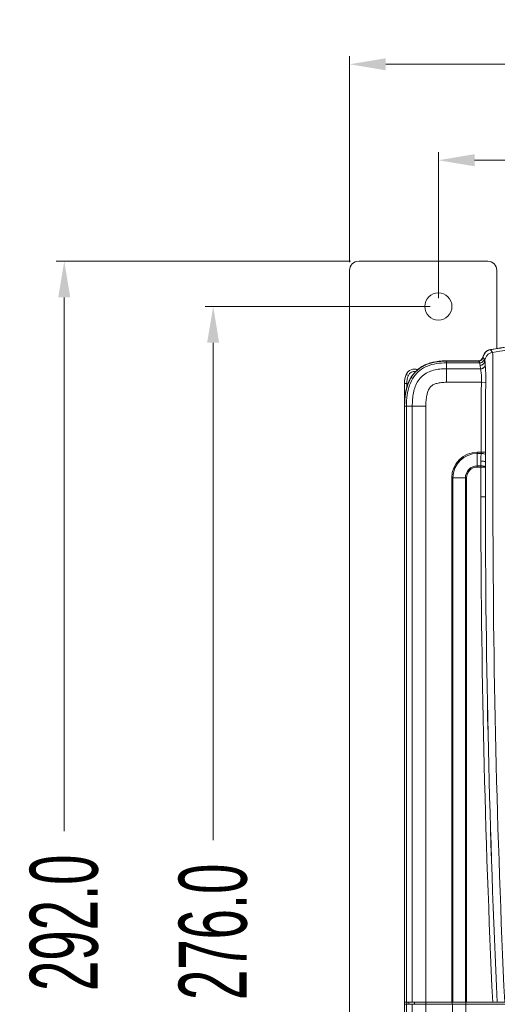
# Model space of a CAD drawing. Header units: millimetres. Extents: x -473 to 23648, y -382 to 1866.
# Tile 115 of 256: x 3590 to 3695, y 84 to 301. Entities that reach past the tile are written whole.
import ezdxf

# ---------------------------------------------------------------- set-up
doc = ezdxf.new("R2010")
doc.units = ezdxf.units.MM
doc.header["$LTSCALE"] = 80
doc.header["$PDMODE"] = 3
doc.header["$PDSIZE"] = 0.3
doc.layers.get('0').update_dxf_attribs({"linetype": 'CONTINUOUS'})
doc.layers.get('DEFPOINTS').update_dxf_attribs({"linetype": 'CONTINUOUS'})
doc.layers.add('03_ALL_AXES', color=7, linetype='CONTINUOUS')
doc.layers.add('09_ALL_ROUNDS', color=7, linetype='CONTINUOUS')
doc.styles.get("Standard").update_dxf_attribs({"font": 'technic_.ttf', "width": 0.7})
doc.dimstyles.get("Standard").update_dxf_attribs({"dimtxt": 3, "dimasz": 3, "dimexe": 0.18, "dimexo": 0.0625, "dimgap": 0.09, "dimtad": 1, "dimdsep": 46, "dimtxsty": 'STANDARD', "dimcen": 0.09, "dimadec": 0, "dimazin": 0, "dimtol": 1, "dimtp": 0.01, "dimtm": 0.01, "dimtfac": 1, "dimtofl": 0, "dimtmove": 0, "dimatfit": 3, "dimfxl": 1, "dimtolj": 1, "dimarcsym": 0})

# ---------------------------------------------------------------- blocks, each defined once
blk = doc.blocks.new('*D26')
at = {"color": 0, "lineweight": 0, "transparency": 16777216}
for p, q in [((3680.64, 238.02), (3630.91, 238.02)), ((3632.71, 230.02), (3632.71, 120.23)), ((3632.71, -29.98), (3632.71, 79.8)), ((3680.64, -37.98), (3630.91, -37.98))]:
    blk.add_line(p, q, dxfattribs=at)
for points in [[(3634.04, 230.02), (3631.37, 230.02), (3632.71, 238.02)], [(3631.37, -29.98), (3634.04, -29.98), (3632.71, -37.98)]]:
    blk.add_solid(points, dxfattribs=at)
at = {"layer": 'DEFPOINTS', "color": 0, "lineweight": 0, "transparency": 16777216}
for p in [(3682.44, 238.02), (3632.71, -37.98), (3682.44, -37.98)]:
    blk.add_point(p, dxfattribs=at)
at = {"color": 0, "lineweight": 0, "transparency": 16777216, "insert": (3632.71, 100.02), "char_height": 15, "attachment_point": 5, "rotation": 90}
blk.add_mtext('\\A1;276.0', dxfattribs=at)
blk = doc.blocks.new('*D27')
at = {"color": 0, "lineweight": 0, "transparency": 16777216}
for p, q in [((3663.04, 248.02), (3598.02, 248.02)), ((3599.82, 240.02), (3599.82, 122.23)), ((3599.82, -35.98), (3599.82, 81.8)), ((3663.04, -43.98), (3598.02, -43.98))]:
    blk.add_line(p, q, dxfattribs=at)
for points in [[(3601.15, 240.02), (3598.48, 240.02), (3599.82, 248.02)], [(3598.48, -35.98), (3601.15, -35.98), (3599.82, -43.98)]]:
    blk.add_solid(points, dxfattribs=at)
at = {"layer": 'DEFPOINTS', "color": 0, "lineweight": 0, "transparency": 16777216}
for p in [(3664.84, 248.02), (3599.82, -43.98), (3664.84, -43.98)]:
    blk.add_point(p, dxfattribs=at)
at = {"color": 0, "lineweight": 0, "transparency": 16777216, "insert": (3599.82, 102.02), "char_height": 15, "attachment_point": 5, "rotation": 90}
blk.add_mtext('\\A1;292.0', dxfattribs=at)
blk = doc.blocks.new('*D30')
at = {"color": 0, "lineweight": 0, "transparency": 16777216}
for p, q in [((3682.44, 239.82), (3682.44, 272.1)), ((3813.44, 239.82), (3813.44, 272.1)), ((3690.44, 270.3), (3731.23, 270.3)), ((3805.44, 270.3), (3764.66, 270.3))]:
    blk.add_line(p, q, dxfattribs=at)
for points in [[(3690.44, 271.63), (3690.44, 268.97), (3682.44, 270.3)], [(3805.44, 268.97), (3805.44, 271.63), (3813.44, 270.3)]]:
    blk.add_solid(points, dxfattribs=at)
at = {"layer": 'DEFPOINTS', "color": 0, "lineweight": 0, "transparency": 16777216}
for p in [(3813.44, 270.3), (3682.44, 238.02), (3813.44, 238.02)]:
    blk.add_point(p, dxfattribs=at)
at = {"color": 0, "lineweight": 0, "transparency": 16777216, "insert": (3747.94, 270.3), "char_height": 15, "attachment_point": 5}
blk.add_mtext('\\A1;131.0', dxfattribs=at)
blk = doc.blocks.new('*D31')
at = {"color": 0, "lineweight": 0, "transparency": 16777216}
for p, q in [((3662.84, 247.82), (3662.84, 293.27)), ((3670.84, 291.47), (3729.48, 291.47)), ((3825.04, 291.47), (3766.41, 291.47)), ((3833.04, 247.82), (3833.04, 293.27))]:
    blk.add_line(p, q, dxfattribs=at)
for points in [[(3670.84, 292.8), (3670.84, 290.14), (3662.84, 291.47)], [(3825.04, 290.14), (3825.04, 292.8), (3833.04, 291.47)]]:
    blk.add_solid(points, dxfattribs=at)
at = {"layer": 'DEFPOINTS', "color": 0, "lineweight": 0, "transparency": 16777216}
for p in [(3833.04, 291.47), (3662.84, 246.02), (3833.04, 246.02)]:
    blk.add_point(p, dxfattribs=at)
at = {"color": 0, "lineweight": 0, "transparency": 16777216, "insert": (3747.94, 291.47), "char_height": 15, "attachment_point": 5}
blk.add_mtext('\\A1;170.2', dxfattribs=at)

msp = doc.modelspace()

# ---------------------------------------------------------------- linework, layer by layer
at = {"linetype": 'Continuous', "lineweight": 0}
for p, q in [((3693.956, 228.479), (3694.101, 228.286)), ((3694.101, 228.286), (3694.247, 228.092)), ((3691.279, 226.02), (3684.243, 226.02)), ((3692.301, 226.813), (3692.431, 226.623)), ((3692.431, 226.623), (3692.561, 226.432)), ((3692.644, 226.015), (3692.78, 225.273)), ((3692.644, 226.015), (3692.711, 225.925)), ((3694.247, 228.092), (3694.392, 227.899)), ((3684.243, 225.573), (3684.241, 224.277)), ((3691.78, 224.277), (3684.241, 224.277)), ((3684.243, 225.573), (3684.243, 225.967)), ((3684.243, 225.967), (3691.314, 225.967)), ((3684.243, 225.573), (3691.571, 225.573)), ((3684.243, 221.291), (3684.243, 224.277)), ((3691.314, 225.967), (3691.442, 225.77)), ((3691.442, 225.77), (3691.57, 225.573)), ((3691.644, 225.02), (3691.78, 224.277)), ((3675.818, 222.818), (3675.359, 223.018)), ((3674.943, 221.02), (3674.943, -24.982)), ((3675.443, 221.02), (3674.943, 221.02)), ((3675.443, 221.02), (3675.443, 220.072)), ((3691.972, 221.291), (3684.243, 221.291)), ((3691.972, 221.291), (3692.924, 221.242)), ((3674.995, 216.02), (3674.995, 84.52)), ((3675.389, 216.02), (3674.995, 216.02)), ((3675.389, 216.02), (3675.389, 84.52)), ((3675.389, 216.02), (3676.685, 216.02)), ((3676.685, 216.02), (3676.685, 84.52)), ((3679.672, 216.02), (3676.685, 216.02)), ((3679.672, -23.26), (3679.672, 216.02)), ((3691.889, 216.02), (3691.889, 205.851)), ((3692.871, 216.02), (3692.871, 205.851)), ((3694.492, 216.02), (3694.492, 196.02)), ((3691.043, 205.851), (3691.889, 205.851)), ((3691.043, 202.589), (3691.043, 205.851)), ((3691.043, 205.593), (3691.877, 205.593)), ((3691.889, 205.851), (3692.871, 205.851)), ((3691.83, 202.846), (3691.043, 202.846)), ((3692.83, 202.589), (3691.043, 202.589)), ((3691.835, 203.898), (3691.83, 202.846)), ((3691.83, 202.846), (3691.83, 196.02)), ((3692.835, 203.64), (3692.83, 202.589)), ((3692.83, 202.589), (3692.83, 196.02)), ((3692.835, 203.64), (3692.835, 196.02)), ((3685.412, 84.52), (3685.411, 200.22)), ((3685.411, 200.22), (3688.674, 200.22)), ((3685.669, 84.52), (3685.669, 200.22)), ((3688.416, 200.22), (3688.416, 84.52)), ((3688.674, 200.22), (3688.674, 84.52)), ((3691.83, 196.02), (3692.83, 196.02)), ((3692.83, 196.02), (3692.835, 196.02)), ((3674.995, 84.52), (3820.89, 84.52)), ((3674.995, 84.02), (3674.995, 4.02)), ((3674.995, 84.02), (3820.89, 84.02)), ((3675.389, 84.02), (3675.389, -24.556)), ((3675.443, 84.02), (3675.443, 84.52)), ((3675.486, 84.02), (3675.486, 84.52)), ((3675.495, 84.52), (3675.495, 84.02)), ((3675.889, 84.02), (3675.889, 84.52)), ((3676.685, 84.02), (3676.685, -23.26)), ((3677.183, 84.02), (3677.183, 84.52)), ((3685.477, 84.02), (3685.477, 84.52)), ((3685.543, 84.02), (3685.543, -4.135)), ((3688.477, 84.02), (3688.477, 84.52)), ((3688.543, 84.02), (3688.543, -4.135))]:
    msp.add_line(p, q, dxfattribs=at)
for centre, radius, start, end in [((3747.963, -104.157), 336.349, 90.00349, 99.16463), ((3694.277, 226.506), 1.999, 111.18709, 159.20019), ((3694.242, 226.552), 1.999, 117.26386, 153.23989), ((3694.243, 226.55), 2.001, 99.2559, 117.25179), ((3694.278, 226.502), 2.004, 99.25469, 111.17448), ((3691.279, 227.02), 1, 270, 351.03198), ((3691.314, 226.967), 1, 269.99803, 310.45911), ((3691.313, 226.967), 1, 310.46248, 351.14678), ((3694.239, 226.553), 1.996, 153.23142, 171.05394), ((3694.267, 226.507), 1.99, 169.99049, 171.14332), ((3694.282, 226.504), 2.005, 159.21158, 169.98479), ((3697.182, 227.135), 4.675, 188.64632, 193.85539), ((3677.193, 222.219), 2, 69.27545, 156.44354), ((3682.678, 218.216), 7.601, 117.33156, 118.02384), ((3682.653, 218.255), 7.502, 117.3041, 118.00068), ((3683.231, 216.846), 9.079, 107.80965, 108.48044), ((3683.216, 216.901), 8.97, 107.82598, 108.501), ((3684.098, 212.199), 13.816, 94.5713, 95.06404), ((3684.097, 212.22), 13.744, 94.57432, 95.06779), ((3696.923, 225.996), 5.369, 184.51727, 190.47351), ((3679.943, 221.02), 5, 156.44354, 180), ((3679.943, 221.02), 4.5, 156.44354, 180), ((3677.193, 222.219), 1.5, 79.14349, 156.44354), ((3683.091, 218.298), 7.832, 149.28745, 150.79828), ((3682.999, 218.347), 7.676, 149.24801, 150.77933), ((3682.361, 218.782), 6.956, 137.4872, 139.70239), ((3682.284, 218.854), 6.799, 137.49627, 139.74549), ((3686.471, 217.033), 11.452, 165.07501, 166.49827), ((3686.5, 217.023), 11.43, 165.06477, 166.48427), ((3691.043, 200.22), 5.631, 90, 180), ((3691.043, 200.22), 5.373, 90, 180), ((3755.383, 203.449), 62.549, 178.27194, 179.82482), ((3676.047, 205.861), 16.824, 358.20974, 359.96501), ((3691.043, 200.22), 2.627, 90, 180), ((3691.043, 200.22), 2.369, 90, 180), ((6069.243, 196.02), 2377.413, 180, 182.688142), ((6069.243, 196.02), 2376.413, 180, 182.689274), ((6069.243, 196.02), 2376.408, 179.999999, 182.68928), ((6084.253, 196.032), 2389.761, 180.000291, 182.674534)]:
    msp.add_arc(centre, radius, start, end, dxfattribs=at)
for points, knots in [([(3747.943, 232.896), (3741.914, 232.896), (3729.856, 232.57), (3711.823, 231.112), (3699.87, 229.494), (3693.921, 228.526)], [0, 0, 0, 0, 18.0847017, 36.1683323, 54.250693, 54.250693, 54.250693, 54.250693]), ([(3747.943, 232.843), (3741.919, 232.843), (3729.869, 232.519), (3711.848, 231.062), (3699.902, 229.447), (3693.956, 228.479)], [0, 0, 0, 0, 18.0707898, 36.141928, 54.2151242, 54.2151242, 54.2151242, 54.2151242]), ([(3692.561, 226.432), (3692.539, 226.276), (3692.417, 225.971), (3692.048, 225.651), (3691.728, 225.573), (3691.571, 225.573)], [0, 0, 0, 0, 0.4716859, 0.9435743, 1.4154817, 1.4154817, 1.4154817, 1.4154817]), ([(3691.644, 225.02), (3691.774, 225.02), (3692.036, 225.072), (3692.368, 225.294), (3692.591, 225.624), (3692.643, 225.886), (3692.644, 226.015)], [0, 0, 0, 0, 0.3897764, 0.7792719, 1.1681256, 1.5563513, 1.5563513, 1.5563513, 1.5563513]), ([(3694.392, 227.899), (3694.161, 227.862), (3693.709, 227.704), (3693.157, 227.248), (3692.795, 226.631), (3692.711, 226.159), (3692.711, 225.925)], [0, 0, 0, 0, 0.7015358, 1.4030979, 2.1046154, 2.8060388, 2.8060388, 2.8060388, 2.8060388]), ([(3694.392, 227.899), (3694.421, 227.858), (3694.43, 227.671), (3694.464, 227.287), (3694.465, 226.618), (3694.475, 225.647), (3694.484, 224.326), (3694.492, 222.657), (3694.494, 220.674), (3694.493, 218.428), (3694.492, 216.849), (3694.492, 216.02)], [0, 0, 0, 0, 0.1504289, 0.5272908, 1.1868879, 2.1378949, 3.448553, 5.1468612, 7.1459991, 9.3969498, 11.8843609, 11.8843609, 11.8843609, 11.8843609]), ([(3684.243, 225.573), (3683.5, 225.573), (3682.072, 225.481), (3680.048, 224.961), (3678.281, 223.985), (3676.901, 222.508), (3675.982, 220.62), (3675.48, 218.418), (3675.389, 216.848), (3675.389, 216.02)], [0, 0, 0, 0, 2.2282672, 4.2721463, 6.2216076, 8.200708, 10.234235, 12.4494903, 14.9343012, 14.9343012, 14.9343012, 14.9343012]), ([(3684.241, 224.277), (3683.747, 224.277), (3682.782, 224.23), (3681.367, 223.982), (3680.032, 223.505), (3678.843, 222.722), (3677.925, 221.633), (3677.307, 220.356), (3676.927, 218.979), (3676.724, 217.526), (3676.685, 216.531), (3676.685, 216.02)], [0, 0, 0, 0, 1.4815612, 2.8916245, 4.2984916, 5.7055798, 7.1092885, 8.5169977, 9.9286098, 11.3780242, 12.9103209, 12.9103209, 12.9103209, 12.9103209]), ([(3677.234, 223.482), (3677.461, 223.731), (3678.039, 224.276), (3678.706, 224.712), (3679.107, 224.925)], [0, 0, 0, 0, 1.0109986, 2.3731588, 2.3731588, 2.3731588, 2.3731588]), ([(3679.132, 224.879), (3678.768, 224.686), (3678.104, 224.259), (3677.525, 223.723), (3677.272, 223.447)], [0, 0, 0, 0, 1.2342116, 2.3555494, 2.3555494, 2.3555494, 2.3555494]), ([(3679.188, 224.968), (3679.286, 225.018), (3679.665, 225.204), (3680.058, 225.358), (3680.353, 225.457)], [0, 0, 0, 0, 0.3300693, 1.2641804, 1.2641804, 1.2641804, 1.2641804]), ([(3680.454, 225.49), (3680.797, 225.6), (3681.597, 225.806), (3682.415, 225.921), (3682.879, 225.962)], [0, 0, 0, 0, 1.0786879, 2.4735734, 2.4735734, 2.4735734, 2.4735734]), ([(3682.883, 225.91), (3682.469, 225.873), (3681.654, 225.763), (3680.856, 225.564), (3680.47, 225.44)], [0, 0, 0, 0, 1.2467962, 2.4619362, 2.4619362, 2.4619362, 2.4619362]), ([(3691.78, 224.277), (3691.91, 224.277), (3692.173, 224.33), (3692.505, 224.551), (3692.728, 224.882), (3692.78, 225.143), (3692.78, 225.273)], [0, 0, 0, 0, 0.3897474, 0.7792278, 1.1680894, 1.5563513, 1.5563513, 1.5563513, 1.5563513]), ([(3691.78, 224.277), (3691.781, 224.274), (3691.783, 224.265), (3691.784, 224.257), (3691.785, 224.252)], [0, 0, 0, 0, 0.011235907, 0.025686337, 0.025686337, 0.025686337, 0.025686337]), ([(3691.785, 224.252), (3691.915, 224.252), (3692.177, 224.304), (3692.509, 224.523), (3692.732, 224.851), (3692.785, 225.111), (3692.785, 225.239)], [0, 0, 0, 0, 0.3894548, 0.7778649, 1.1643828, 1.5492621, 1.5492621, 1.5492621, 1.5492621]), ([(3691.785, 224.252), (3691.788, 224.23), (3691.796, 224.172), (3691.809, 224.06), (3691.828, 223.894), (3691.857, 223.663), (3691.896, 223.354), (3691.943, 222.956), (3691.985, 222.462), (3692.002, 221.896), (3691.986, 221.494), (3691.972, 221.291)], [0, 0, 0, 0, 0.0663438, 0.1754952, 0.3384007, 0.5675799, 0.8754497, 1.272966, 1.7686611, 2.3605907, 2.972845, 2.972845, 2.972845, 2.972845]), ([(3692.711, 225.925), (3692.723, 225.909), (3692.738, 225.846), (3692.757, 225.719), (3692.772, 225.508), (3692.781, 225.34), (3692.785, 225.239)], [0, 0, 0, 0, 0.06146516, 0.1858963, 0.39014851, 0.6925395, 0.6925395, 0.6925395, 0.6925395]), ([(3692.78, 225.273), (3692.781, 225.268), (3692.783, 225.257), (3692.784, 225.245), (3692.785, 225.239)], [0, 0, 0, 0, 0.01501429, 0.033993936, 0.033993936, 0.033993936, 0.033993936]), ([(3692.785, 225.239), (3692.788, 225.2), (3692.794, 225.104), (3692.805, 224.928), (3692.82, 224.684), (3692.841, 224.359), (3692.869, 223.939), (3692.901, 223.41), (3692.931, 222.764), (3692.943, 222.027), (3692.933, 221.507), (3692.924, 221.242)], [0, 0, 0, 0, 0.1169002, 0.2886071, 0.5285562, 0.8500765, 1.2667785, 1.7921868, 2.4388366, 3.20769, 4.0013667, 4.0013667, 4.0013667, 4.0013667]), ([(3675.405, 219.982), (3675.523, 220.426), (3675.768, 221.158), (3676.103, 221.85), (3676.254, 222.12)], [0, 0, 0, 0, 1.3784881, 2.3040243, 2.3040243, 2.3040243, 2.3040243]), ([(3676.3, 222.094), (3676.115, 221.764), (3675.79, 221.069), (3675.555, 220.341), (3675.456, 219.969)], [0, 0, 0, 0, 1.1354341, 2.291075, 2.291075, 2.291075, 2.291075]), ([(3676.357, 222.298), (3676.488, 222.519), (3676.711, 222.855), (3676.961, 223.169), (3677.056, 223.281)], [0, 0, 0, 0, 0.7685519, 1.2063225, 1.2063225, 1.2063225, 1.2063225]), ([(3674.943, 216.02), (3674.943, 217.03), (3675.028, 218.274), (3675.282, 219.486), (3675.335, 219.707)], [0, 0, 0, 0, 3.0303872, 3.7120631, 3.7120631, 3.7120631, 3.7120631]), ([(3675.386, 219.694), (3675.298, 219.33), (3675.148, 218.54), (3675.02, 217.311), (3674.995, 216.452), (3674.995, 216.02)], [0, 0, 0, 0, 1.1258606, 2.4066781, 3.7030159, 3.7030159, 3.7030159, 3.7030159]), ([(3684.243, 221.291), (3683.861, 221.291), (3683.153, 221.258), (3682.192, 221.094), (3681.431, 220.834), (3680.855, 220.466), (3680.426, 219.946), (3680.098, 219.24), (3679.851, 218.329), (3679.702, 217.231), (3679.672, 216.44), (3679.672, 216.02)], [0, 0, 0, 0, 1.14509, 2.12002, 2.9174578, 3.5410113, 4.1432048, 4.9130577, 5.8590716, 6.9673778, 8.2292606, 8.2292606, 8.2292606, 8.2292606]), ([(3691.972, 221.291), (3691.966, 221.177), (3691.955, 220.935), (3691.941, 220.552), (3691.928, 220.134), (3691.917, 219.688), (3691.909, 219.221), (3691.902, 218.742), (3691.897, 218.258), (3691.894, 217.776), (3691.892, 217.305), (3691.89, 216.853), (3691.889, 216.426), (3691.889, 216.151), (3691.889, 216.02)], [0, 0, 0, 0, 0.3418106, 0.7270688, 1.1480452, 1.5970277, 2.066304, 2.5482015, 3.0350337, 3.5190702, 3.9925578, 4.4477367, 4.8768375, 5.2720638, 5.2720638, 5.2720638, 5.2720638]), ([(3692.924, 221.242), (3692.92, 221.131), (3692.913, 220.894), (3692.904, 220.519), (3692.896, 220.108), (3692.889, 219.667), (3692.883, 219.205), (3692.879, 218.73), (3692.876, 218.249), (3692.874, 217.77), (3692.872, 217.301), (3692.871, 216.85), (3692.871, 216.425), (3692.871, 216.151), (3692.871, 216.02)], [0, 0, 0, 0, 0.3334703, 0.7110211, 1.1251521, 1.568322, 2.0328206, 2.5108083, 2.9944589, 3.4759551, 3.947415, 4.4009538, 4.8287356, 5.2229157, 5.2229157, 5.2229157, 5.2229157]), ([(3691.877, 205.593), (3691.868, 205.393), (3691.853, 205.005), (3691.839, 204.44), (3691.835, 204.075), (3691.835, 203.898)], [0, 0, 0, 0, 0.599969, 1.1649973, 1.6955874, 1.6955874, 1.6955874, 1.6955874]), ([(3691.889, 205.851), (3691.889, 205.806), (3691.887, 205.72), (3691.881, 205.634), (3691.877, 205.593)], [0, 0, 0, 0, 0.13536594, 0.25802403, 0.25802403, 0.25802403, 0.25802403]), ([(3691.877, 205.593), (3692.028, 205.587), (3692.304, 205.56), (3692.631, 205.481), (3692.825, 205.396), (3692.863, 205.335)], [0, 0, 0, 0, 0.4541882, 0.8201865, 1.0353912, 1.0353912, 1.0353912, 1.0353912]), ([(3691.83, 202.846), (3691.956, 202.846), (3692.191, 202.835), (3692.504, 202.781), (3692.716, 202.72), (3692.827, 202.631), (3692.83, 202.589)], [0, 0, 0, 0, 0.3792884, 0.7065128, 0.9396731, 1.0664547, 1.0664547, 1.0664547, 1.0664547]), ([(3691.835, 203.898), (3691.961, 203.898), (3692.196, 203.887), (3692.509, 203.833), (3692.721, 203.771), (3692.832, 203.683), (3692.835, 203.64)], [0, 0, 0, 0, 0.3793543, 0.7065377, 0.9396811, 1.0664551, 1.0664551, 1.0664551, 1.0664551])]:
    msp.add_open_spline(points, degree=3, knots=knots, dxfattribs=at)
for points in [[(3682.997, 225.972), (3683.411, 226.005), (3683.827, 226.02), (3684.243, 226.02)], [(3680.37, 225.407), (3679.973, 225.274), (3679.584, 225.113), (3679.212, 224.921)], [(3684.243, 225.967), (3683.828, 225.967), (3683.414, 225.953), (3683.001, 225.92)], [(3677.096, 223.247), (3676.838, 222.942), (3676.606, 222.614), (3676.402, 222.272)]]:
    msp.add_open_spline(points, degree=3, dxfattribs=at)
at = {"layer": '03_ALL_AXES', "linetype": 'Continuous', "lineweight": 0}
msp.add_circle((3682.443, 238.02), 3, dxfattribs=at)
at = {"layer": '09_ALL_ROUNDS', "linetype": 'Continuous', "lineweight": 0}
for p, q in [((3693.343, 248.02), (3664.843, 248.02)), ((3662.843, -41.98), (3662.843, 246.02)), ((3695.343, 246.02), (3695.343, 228.718))]:
    msp.add_line(p, q, dxfattribs=at)
for centre, start, end in [((3664.843, 246.02), 90, 180), ((3693.343, 246.02), 0, 90)]:
    msp.add_arc(centre, 2, start, end, dxfattribs=at)

# ---------------------------------------------------------------- dimensions: what is measured, and where the dimension line sits
at = {"color": 3, "lineweight": 0}
for base, p1, p2, picture, middle in [((3833.043, 291.469), (3662.843, 246.02), (3833.043, 246.02), '*D31', (3747.943, 291.469)), ((3813.443, 270.3), (3682.443, 238.02), (3813.443, 238.02), '*D30', (3747.943, 270.3))]:
    dim = msp.add_linear_dim(base=base, p1=p1, p2=p2, dimstyle='STANDARD', override={"dimtxt": 15, "dimasz": 8, "dimexe": 1.8, "dimexo": 1.8, "dimtad": 0, "dimdec": 1, "dimzin": 0, "dimdsep": 0, "dimcen": 0.5, "dimtol": 0, "dimtdec": 4, "dimtzin": 0, "dimlwd": 0, "dimlwe": 0}, dxfattribs=at)
    dim.commit()
    dim.dimension.update_dxf_attribs({"geometry": picture, "text_midpoint": middle})
for base, p1, p2, picture, middle in [((3599.817, -43.98), (3664.843, 248.02), (3664.843, -43.98), '*D27', (3599.817, 102.02)), ((3632.706, -37.98), (3682.443, 238.02), (3682.443, -37.98), '*D26', (3632.706, 100.02))]:
    dim = msp.add_linear_dim(base=base, p1=p1, p2=p2, angle=90, dimstyle='STANDARD', override={"dimtxt": 15, "dimasz": 8, "dimexe": 1.8, "dimexo": 1.8, "dimtad": 0, "dimdec": 1, "dimzin": 0, "dimdsep": 0, "dimcen": 0.5, "dimtol": 0, "dimtdec": 4, "dimtzin": 0, "dimlwd": 0, "dimlwe": 0}, dxfattribs=at)
    dim.commit()
    dim.dimension.update_dxf_attribs({"geometry": picture, "text_midpoint": middle})

doc.saveas('drawing.dxf')
